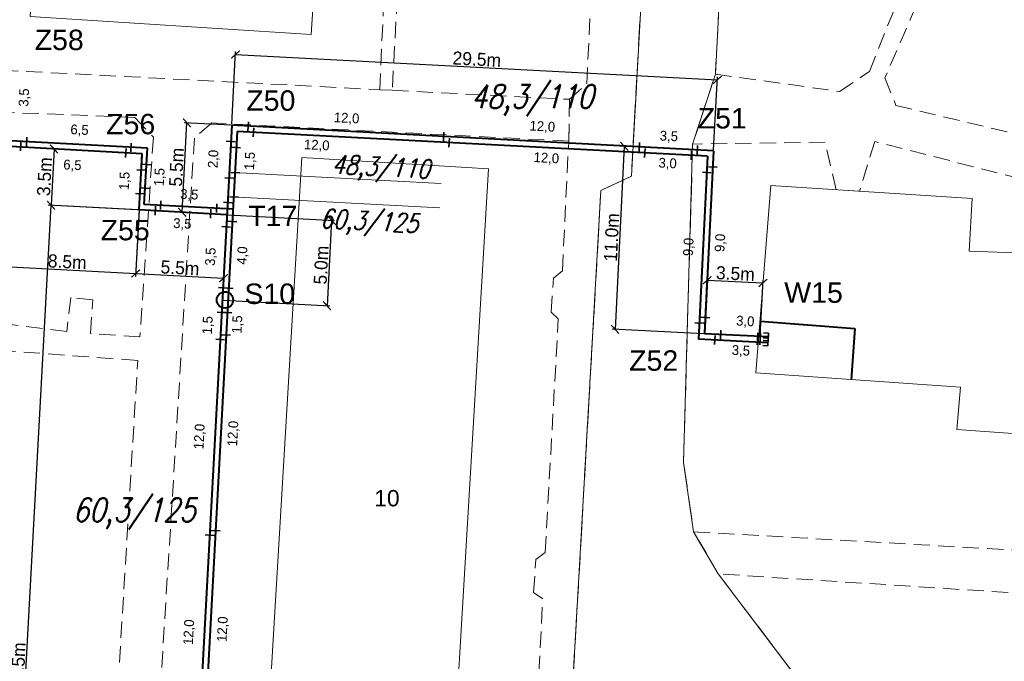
# Model space of a CAD drawing. Extents: x 6567519 to 6569315, y 5583523 to 5585607.
# Tile 33 of 67: x 6568470 to 6568530, y 5584146 to 5584185. Entities that reach past the tile are written whole.
import ezdxf
from ezdxf.enums import TextEntityAlignment as Align

# ---------------------------------------------------------------- set-up
doc = ezdxf.new("R2010")
doc.units = 0
doc.header["$PDSIZE"] = 0.75
for name, pattern in [('GAK', [3.5, 2, -0.7, 0.1, -0.7]), ('PRZER2-1', [3, 2, -1]), ('PRZER3-1', [4, 3, -1])]:
    doc.linetypes.add(name, pattern=pattern)
doc.layers.get('0').update_dxf_attribs({"linetype": 'CONTINUOUS', "lineweight": 13})
doc.layers.get('Defpoints').update_dxf_attribs({"linetype": 'CONTINUOUS'})
for name, color, linetype, lineweight in [('alarm', 51, 'CONTINUOUS', 50), ('GEPADR_O', 7, 'CONTINUOUS', 18), ('GESBZO', 7, 'CONTINUOUS', 50), ('GSLKRW', 7, 'CONTINUOUS', 25), ('GSSKOA', 7, 'PRZER3-1', 18), ('GSSKOD', 7, 'PRZER2-1', 18), ('siec', 7, 'GAK', 70)]:
    doc.layers.add(name, color=color, linetype=linetype, lineweight=lineweight)
doc.styles.add('GEO-INFO', font='arial.ttf')
doc.styles.add('UZBROJENIE', font='SIMPLEX.shx', dxfattribs={"width": 0.8, "oblique": 15.00003, "height": 0.9})
doc.dimstyles.new('Kopia Standard', dxfattribs={"dimtxt": 0.6, "dimasz": 0.5, "dimexe": 0.18, "dimexo": 0.0625, "dimgap": 0.09, "dimtad": 1, "dimdec": 1, "dimrnd": 0.5, "dimzin": 0, "dimtxsty": 'Standard', "dimblk": 'ARCHTICK', "dimcen": 0.09, "dimse1": 1, "dimse2": 1, "dimsd1": 1, "dimsd2": 1, "dimadec": 0, "dimazin": 0, "dimtfac": 1, "dimtdec": 1, "dimtofl": 0, "dimtmove": 0, "dimatfit": 3, "dimfxl": 0, "dimtolj": 1, "dimtzin": 0, "dimarcsym": 0})
doc.dimstyles.new('Kopii (2) z Standard', dxfattribs={"dimtxt": 0.8, "dimasz": 0.5, "dimexe": 0.18, "dimexo": 0.0625, "dimgap": 0.09, "dimtad": 1, "dimdec": 1, "dimrnd": 0.5, "dimzin": 0, "dimdsep": 46, "dimtxsty": 'Standard', "dimblk": 'ARCHTICK', "dimcen": 0.09, "dimadec": 0, "dimazin": 0, "dimtfac": 1, "dimtdec": 1, "dimtofl": 0, "dimtmove": 0, "dimatfit": 3, "dimfxl": 0, "dimtolj": 1, "dimtzin": 0, "dimarcsym": 0})

# ---------------------------------------------------------------- blocks, each defined once
blk = doc.blocks.new('_ArchTick')
at = {"color": 0, "linetype": 'ByBlock', "const_width": 0.15}
blk.add_lwpolyline([(-0.5, -0.5), (0.5, 0.5)], dxfattribs=at)
blk = doc.blocks.new('*D454')
at = {"layer": 'Defpoints', "color": 0, "linetype": 'ByBlock', "lineweight": 20}
for p in [(6568471.771, 5584173.585), (6568482.546, 5584173.004), (6568479.494, 5584116.424)]:
    blk.add_point(p, dxfattribs=at)
at = {"layer": 'siec', "color": 0, "linetype": 'ByBlock', "lineweight": -2}
for p, q in [((6568468.719, 5584117.005), (6568471.771, 5584173.585)), ((6568482.484, 5584173.007), (6568471.591, 5584173.595)), ((6568479.432, 5584116.427), (6568468.539, 5584117.015))]:
    blk.add_line(p, q, dxfattribs=at)
at = {"layer": 'siec', "color": 0, "linetype": 'ByBlock', "lineweight": -2, "xscale": 0.5, "yscale": 0.5, "zscale": 0.5}
for p, rotation in [((6568471.771, 5584173.585), 86.91243346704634), ((6568468.719, 5584117.005), 266.9124334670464)]:
    blk.add_blockref('_ArchTick', p, dxfattribs=dict(at, rotation=rotation))
at = {"layer": 'siec', "color": 0, "linetype": 'ByBlock', "lineweight": 20, "insert": (6568469.755, 5584145.322), "char_height": 0.8, "attachment_point": 5, "rotation": 86.91243}
blk.add_mtext('\\A1;56.5m', dxfattribs=at)
blk = doc.blocks.new('*D458')
at = {"layer": 'Defpoints', "color": 0, "linetype": 'ByBlock', "lineweight": 20}
for p in [(6568468.919, 5584177.193), (6568477.353, 5584176.738), (6568476.957, 5584169.401)]:
    blk.add_point(p, dxfattribs=at)
at = {"layer": 'siec', "color": 0, "linetype": 'ByBlock', "lineweight": -2}
for p, q in [((6568468.915, 5584177.13), (6568468.513, 5584169.676)), ((6568477.35, 5584176.675), (6568476.948, 5584169.221)), ((6568468.523, 5584169.856), (6568476.957, 5584169.401))]:
    blk.add_line(p, q, dxfattribs=at)
at = {"layer": 'siec', "color": 0, "linetype": 'ByBlock', "lineweight": -2, "xscale": 0.5, "yscale": 0.5, "zscale": 0.5}
for p, rotation in [((6568468.523, 5584169.856), 176.9124324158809), ((6568476.957, 5584169.401), 356.9124324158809)]:
    blk.add_blockref('_ArchTick', p, dxfattribs=dict(at, rotation=rotation))
at = {"layer": 'siec', "color": 0, "linetype": 'ByBlock', "lineweight": 20, "insert": (6568472.766, 5584170.118), "char_height": 0.8, "attachment_point": 5, "rotation": 356.91243}
blk.add_mtext('\\A1;8.5m', dxfattribs=at)
blk = doc.blocks.new('*D459')
at = {"layer": 'Defpoints', "color": 0, "linetype": 'ByBlock', "lineweight": 20}
for p in [(6568477.353, 5584176.738), (6568471.771, 5584173.585), (6568477.167, 5584173.294)]:
    blk.add_point(p, dxfattribs=at)
at = {"layer": 'siec', "color": 0, "linetype": 'ByBlock', "lineweight": -2}
for p, q in [((6568471.956, 5584177.029), (6568471.771, 5584173.585)), ((6568477.291, 5584176.741), (6568471.777, 5584177.039)), ((6568477.105, 5584173.297), (6568471.591, 5584173.595))]:
    blk.add_line(p, q, dxfattribs=at)
at = {"layer": 'siec', "color": 0, "linetype": 'ByBlock', "lineweight": -2, "xscale": 0.5, "yscale": 0.5, "zscale": 0.5}
for p, rotation in [((6568471.956, 5584177.029), 86.9124334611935), ((6568471.771, 5584173.585), 266.9124334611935)]:
    blk.add_blockref('_ArchTick', p, dxfattribs=dict(at, rotation=rotation))
at = {"layer": 'siec', "color": 0, "linetype": 'ByBlock', "lineweight": 20, "insert": (6568471.374, 5584175.333), "char_height": 0.8, "attachment_point": 5, "rotation": 86.91243}
blk.add_mtext('\\A1;3.5m', dxfattribs=at)
blk = doc.blocks.new('*D460')
at = {"layer": 'Defpoints', "color": 0, "linetype": 'ByBlock', "lineweight": 20}
for p in [(6568477.167, 5584173.294), (6568482.546, 5584173.004), (6568482.336, 5584169.111)]:
    blk.add_point(p, dxfattribs=at)
at = {"layer": 'siec', "color": 0, "linetype": 'ByBlock', "lineweight": -2}
for p, q in [((6568477.164, 5584173.232), (6568476.948, 5584169.221)), ((6568482.543, 5584172.941), (6568482.326, 5584168.931)), ((6568476.957, 5584169.401), (6568482.336, 5584169.111))]:
    blk.add_line(p, q, dxfattribs=at)
at = {"layer": 'siec', "color": 0, "linetype": 'ByBlock', "lineweight": -2, "xscale": 0.5, "yscale": 0.5, "zscale": 0.5}
for p, rotation in [((6568476.957, 5584169.401), 176.9124334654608), ((6568482.336, 5584169.111), 356.9124334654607)]:
    blk.add_blockref('_ArchTick', p, dxfattribs=dict(at, rotation=rotation))
at = {"layer": 'siec', "color": 0, "linetype": 'ByBlock', "lineweight": 20, "insert": (6568479.673, 5584169.745), "char_height": 0.8, "attachment_point": 5, "rotation": 356.91243}
blk.add_mtext('\\A1;5.5m', dxfattribs=at)
blk = doc.blocks.new('*D461')
at = {"layer": 'Defpoints', "color": 0, "linetype": 'ByBlock', "lineweight": 20}
for p in [(6568482.546, 5584173.004), (6568482.264, 5584167.771), (6568488.675, 5584167.425)]:
    blk.add_point(p, dxfattribs=at)
at = {"layer": 'siec', "color": 0, "linetype": 'ByBlock', "lineweight": -2}
for p, q in [((6568482.608, 5584173.001), (6568489.137, 5584172.648)), ((6568488.958, 5584172.658), (6568488.675, 5584167.425)), ((6568482.326, 5584167.767), (6568488.855, 5584167.415))]:
    blk.add_line(p, q, dxfattribs=at)
at = {"layer": 'siec', "color": 0, "linetype": 'ByBlock', "lineweight": -2, "xscale": 0.5, "yscale": 0.5, "zscale": 0.5}
for p, rotation in [((6568488.958, 5584172.658), 86.91242658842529), ((6568488.675, 5584167.425), 266.9124265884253)]:
    blk.add_blockref('_ArchTick', p, dxfattribs=dict(at, rotation=rotation))
at = {"layer": 'siec', "color": 0, "linetype": 'ByBlock', "lineweight": 20, "insert": (6568488.319, 5584169.917), "char_height": 0.8, "attachment_point": 5, "rotation": 86.91243}
blk.add_mtext('\\A1;5.0m', dxfattribs=at)
blk = doc.blocks.new('*D462')
at = {"layer": 'Defpoints', "color": 0, "linetype": 'ByBlock', "lineweight": 20}
for p in [(6568480.098, 5584178.625), (6568482.841, 5584178.477), (6568482.546, 5584173.004)]:
    blk.add_point(p, dxfattribs=at)
at = {"layer": 'siec', "color": 0, "linetype": 'ByBlock', "lineweight": -2}
for p, q in [((6568479.802, 5584173.152), (6568480.098, 5584178.625)), ((6568482.779, 5584178.48), (6568479.918, 5584178.635)), ((6568482.484, 5584173.007), (6568479.623, 5584173.162))]:
    blk.add_line(p, q, dxfattribs=at)
at = {"layer": 'siec', "color": 0, "linetype": 'ByBlock', "lineweight": -2, "xscale": 0.5, "yscale": 0.5, "zscale": 0.5}
for p, rotation in [((6568480.098, 5584178.625), 86.91242658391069), ((6568479.802, 5584173.152), 266.9124265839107)]:
    blk.add_blockref('_ArchTick', p, dxfattribs=dict(at, rotation=rotation))
at = {"layer": 'siec', "color": 0, "linetype": 'ByBlock', "lineweight": 20, "insert": (6568479.461, 5584175.915), "char_height": 0.8, "attachment_point": 5, "rotation": 86.91243}
blk.add_mtext('\\A1;5.5m', dxfattribs=at)
blk = doc.blocks.new('*D463')
at = {"layer": 'Defpoints', "color": 0, "linetype": 'ByBlock', "lineweight": 20}
for p in [(6568512.582, 5584181.258), (6568482.841, 5584178.477), (6568512.353, 5584176.919)]:
    blk.add_point(p, dxfattribs=at)
at = {"layer": 'siec', "color": 0, "linetype": 'ByBlock', "lineweight": -2}
for p, q in [((6568482.845, 5584178.539), (6568483.08, 5584182.995)), ((6568483.07, 5584182.815), (6568512.582, 5584181.258)), ((6568512.357, 5584176.982), (6568512.592, 5584181.437))]:
    blk.add_line(p, q, dxfattribs=at)
at = {"layer": 'siec', "color": 0, "linetype": 'ByBlock', "lineweight": -2, "xscale": 0.5, "yscale": 0.5, "zscale": 0.5}
for p, rotation in [((6568483.07, 5584182.815), 176.9785027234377), ((6568512.582, 5584181.258), 356.9785027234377)]:
    blk.add_blockref('_ArchTick', p, dxfattribs=dict(at, rotation=rotation))
at = {"layer": 'siec', "color": 0, "linetype": 'ByBlock', "lineweight": 20, "insert": (6568497.852, 5584182.526), "char_height": 0.8, "attachment_point": 5, "rotation": 356.9785}
blk.add_mtext('\\A1;29.5m', dxfattribs=at)
blk = doc.blocks.new('*D464')
at = {"layer": 'Defpoints', "color": 0, "linetype": 'ByBlock', "lineweight": 20}
for p in [(6568512.353, 5584176.919), (6568506.322, 5584165.977), (6568511.796, 5584165.705)]:
    blk.add_point(p, dxfattribs=at)
at = {"layer": 'siec', "color": 0, "linetype": 'ByBlock', "lineweight": -2}
for p, q in [((6568506.879, 5584177.191), (6568506.322, 5584165.977)), ((6568512.291, 5584176.922), (6568506.699, 5584177.2)), ((6568511.734, 5584165.708), (6568506.142, 5584165.986))]:
    blk.add_line(p, q, dxfattribs=at)
at = {"layer": 'siec', "color": 0, "linetype": 'ByBlock', "lineweight": -2, "xscale": 0.5, "yscale": 0.5, "zscale": 0.5}
for p, rotation in [((6568506.879, 5584177.191), 87.15462309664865), ((6568506.322, 5584165.977), 267.1546230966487)]:
    blk.add_blockref('_ArchTick', p, dxfattribs=dict(at, rotation=rotation))
at = {"layer": 'siec', "color": 0, "linetype": 'ByBlock', "lineweight": 20, "insert": (6568506.111, 5584171.609), "char_height": 0.8, "attachment_point": 5, "rotation": 87.15462}
blk.add_mtext('\\A1;11.0m', dxfattribs=at)
blk = doc.blocks.new('*D465')
at = {"layer": 'Defpoints', "color": 0, "linetype": 'ByBlock', "lineweight": 20}
for p in [(6568515.371, 5584168.82), (6568511.796, 5584165.705), (6568515.207, 5584165.536)]:
    blk.add_point(p, dxfattribs=at)
at = {"layer": 'siec', "color": 0, "linetype": 'ByBlock', "lineweight": -2}
for p, q in [((6568511.799, 5584165.768), (6568511.968, 5584169.169)), ((6568511.959, 5584168.989), (6568515.371, 5584168.82)), ((6568515.211, 5584165.598), (6568515.38, 5584168.999))]:
    blk.add_line(p, q, dxfattribs=at)
at = {"layer": 'siec', "color": 0, "linetype": 'ByBlock', "lineweight": -2, "xscale": 0.5, "yscale": 0.5, "zscale": 0.5}
for p, rotation in [((6568511.959, 5584168.989), 177.1546231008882), ((6568515.371, 5584168.82), 357.1546231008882)]:
    blk.add_blockref('_ArchTick', p, dxfattribs=dict(at, rotation=rotation))
at = {"layer": 'siec', "color": 0, "linetype": 'ByBlock', "lineweight": 20, "insert": (6568513.689, 5584169.394), "char_height": 0.8, "attachment_point": 5, "rotation": 357.15462}
blk.add_mtext('\\A1;3.5m', dxfattribs=at)
blk = doc.blocks.new('*D477')
at = {"layer": 'Defpoints', "color": 0, "linetype": 'ByBlock', "lineweight": 20}
for p in [(6568482.223, 5584167.022), (6568481.799, 5584165.373), (6568482.13, 5584165.354)]:
    blk.add_point(p, dxfattribs=at)
at = {"layer": 'siec', "color": 0, "linetype": 'ByBlock', "lineweight": 20, "insert": (6568481.406, 5584166.231), "char_height": 0.6, "attachment_point": 5, "rotation": 86.82363}
blk.add_mtext('\\A1;1,5', dxfattribs=at)
blk = doc.blocks.new('*D478')
at = {"layer": 'Defpoints', "color": 0, "linetype": 'ByBlock', "lineweight": 20}
for p in [(6568482.574, 5584167.003), (6568482.502, 5584165.628), (6568483.625, 5584165.569)]:
    blk.add_point(p, dxfattribs=at)
at = {"layer": 'siec', "color": 0, "linetype": 'ByBlock', "lineweight": 20, "insert": (6568483.222, 5584166.279), "char_height": 0.6, "attachment_point": 5, "rotation": 86.99255}
blk.add_mtext('\\A1;1,5', dxfattribs=at)
blk = doc.blocks.new('*D479')
at = {"layer": 'Defpoints', "color": 0, "linetype": 'ByBlock', "lineweight": 20}
for p in [(6568482.5, 5584165.628), (6568481.871, 5584153.644), (6568483.088, 5584153.58)]:
    blk.add_point(p, dxfattribs=at)
at = {"layer": 'siec', "color": 0, "linetype": 'ByBlock', "lineweight": 20, "insert": (6568482.963, 5584159.595), "char_height": 0.6, "attachment_point": 5, "rotation": 86.99255}
blk.add_mtext('\\A1;12,0', dxfattribs=at)
blk = doc.blocks.new('*D480')
at = {"layer": 'Defpoints', "color": 0, "linetype": 'ByBlock', "lineweight": 20}
for p in [(6568482.133, 5584165.354), (6568481.025, 5584153.396), (6568481.504, 5584153.371)]:
    blk.add_point(p, dxfattribs=at)
at = {"layer": 'siec', "color": 0, "linetype": 'ByBlock', "lineweight": 20, "insert": (6568480.901, 5584159.411), "char_height": 0.6, "attachment_point": 5, "rotation": 86.99255}
blk.add_mtext('\\A1;12,0', dxfattribs=at)
blk = doc.blocks.new('*D481')
at = {"layer": 'Defpoints', "color": 0, "linetype": 'ByBlock', "lineweight": 20}
for p in [(6568481.854, 5584153.645), (6568481.224, 5584141.662), (6568482.441, 5584141.598)]:
    blk.add_point(p, dxfattribs=at)
at = {"layer": 'siec', "color": 0, "linetype": 'ByBlock', "lineweight": 20, "insert": (6568482.317, 5584147.613), "char_height": 0.6, "attachment_point": 5, "rotation": 86.99255}
blk.add_mtext('\\A1;12,0', dxfattribs=at)
blk = doc.blocks.new('*D482')
at = {"layer": 'Defpoints', "color": 0, "linetype": 'ByBlock', "lineweight": 20}
for p in [(6568481.487, 5584153.372), (6568480.379, 5584141.413), (6568480.857, 5584141.388)]:
    blk.add_point(p, dxfattribs=at)
at = {"layer": 'siec', "color": 0, "linetype": 'ByBlock', "lineweight": 20, "insert": (6568480.254, 5584147.428), "char_height": 0.6, "attachment_point": 5, "rotation": 86.99255}
blk.add_mtext('\\A1;12,0', dxfattribs=at)
blk = doc.blocks.new('*D487')
at = {"layer": 'Defpoints', "color": 0, "linetype": 'ByBlock', "lineweight": 20}
for p in [(6568482.503, 5584172.255), (6568481.928, 5584168.539), (6568482.307, 5584168.519)]:
    blk.add_point(p, dxfattribs=at)
at = {"layer": 'siec', "color": 0, "linetype": 'ByBlock', "lineweight": 20, "insert": (6568481.586, 5584170.43), "char_height": 0.6, "attachment_point": 5, "rotation": 86.99255}
blk.add_mtext('\\A1;3,5', dxfattribs=at)
blk = doc.blocks.new('*D488')
at = {"layer": 'Defpoints', "color": 0, "linetype": 'ByBlock', "lineweight": 20}
for p in [(6568482.892, 5584172.586), (6568484.087, 5584172.517), (6568482.655, 5584168.501)]:
    blk.add_point(p, dxfattribs=at)
at = {"layer": 'siec', "color": 0, "linetype": 'ByBlock', "lineweight": 20, "insert": (6568483.529, 5584170.5), "char_height": 0.6, "attachment_point": 5, "rotation": 86.67478}
blk.add_mtext('\\A1;4,0', dxfattribs=at)
blk = doc.blocks.new('*D489')
at = {"layer": 'Defpoints', "color": 0, "linetype": 'ByBlock', "lineweight": 20}
for p in [(6568483.132, 5584177.113), (6568483.037, 5584175.583), (6568484.381, 5584175.499)]:
    blk.add_point(p, dxfattribs=at)
at = {"layer": 'siec', "color": 0, "linetype": 'ByBlock', "lineweight": 20, "insert": (6568483.989, 5584176.292), "char_height": 0.6, "attachment_point": 5, "rotation": 86.44235}
blk.add_mtext('\\A1;1,5', dxfattribs=at)
blk = doc.blocks.new('*D490')
at = {"layer": 'Defpoints', "color": 0, "linetype": 'ByBlock', "lineweight": 20}
for p in [(6568482.249, 5584177.511), (6568482.779, 5584177.484), (6568482.667, 5584175.251)]:
    blk.add_point(p, dxfattribs=at)
at = {"layer": 'siec', "color": 0, "linetype": 'ByBlock', "lineweight": 20, "insert": (6568481.754, 5584176.416), "char_height": 0.6, "attachment_point": 5, "rotation": 87.14588}
blk.add_mtext('\\A1;2,0', dxfattribs=at)
blk = doc.blocks.new('*D491')
at = {"layer": 'Defpoints', "color": 0, "linetype": 'ByBlock', "lineweight": 20}
for p in [(6568478.483, 5584173.583), (6568481.919, 5584173.399), (6568481.934, 5584173.664)]:
    blk.add_point(p, dxfattribs=at)
at = {"layer": 'siec', "color": 0, "linetype": 'ByBlock', "lineweight": 20, "insert": (6568480.239, 5584174.196), "char_height": 0.6, "attachment_point": 5, "rotation": 356.93063}
blk.add_mtext('\\A1;3,5', dxfattribs=at)
blk = doc.blocks.new('*D492')
at = {"layer": 'Defpoints', "color": 0, "linetype": 'ByBlock', "lineweight": 20}
for p in [(6568478.164, 5584173.248), (6568481.549, 5584173.051), (6568481.48, 5584171.871)]:
    blk.add_point(p, dxfattribs=at)
at = {"layer": 'siec', "color": 0, "linetype": 'ByBlock', "lineweight": 20, "insert": (6568479.813, 5584172.408), "char_height": 0.6, "attachment_point": 5, "rotation": 356.66349}
blk.add_mtext('\\A1;3,5', dxfattribs=at)
blk = doc.blocks.new('*D493')
at = {"layer": 'Defpoints', "color": 0, "linetype": 'ByBlock', "lineweight": 20}
for p in [(6568477.299, 5584175.739), (6568476.713, 5584174.322), (6568477.218, 5584174.294)]:
    blk.add_point(p, dxfattribs=at)
at = {"layer": 'siec', "color": 0, "linetype": 'ByBlock', "lineweight": 20, "insert": (6568476.314, 5584175.07), "char_height": 0.6, "attachment_point": 5, "rotation": 86.79276}
blk.add_mtext('\\A1;1,5', dxfattribs=at)
blk = doc.blocks.new('*D494')
at = {"layer": 'Defpoints', "color": 0, "linetype": 'ByBlock', "lineweight": 20}
for p in [(6568477.618, 5584176.074), (6568477.537, 5584174.629), (6568478.855, 5584174.555)]:
    blk.add_point(p, dxfattribs=at)
at = {"layer": 'siec', "color": 0, "linetype": 'ByBlock', "lineweight": 20, "insert": (6568478.457, 5584175.302), "char_height": 0.6, "attachment_point": 5, "rotation": 86.79276}
blk.add_mtext('\\A1;1,5', dxfattribs=at)
blk = doc.blocks.new('*D495')
at = {"layer": 'Defpoints', "color": 0, "linetype": 'ByBlock', "lineweight": 20}
for p in [(6568515.728, 5584165.922), (6568512.793, 5584165.66), (6568515.707, 5584165.511)]:
    blk.add_point(p, dxfattribs=at)
at = {"layer": 'siec', "color": 0, "linetype": 'ByBlock', "lineweight": 20, "insert": (6568514.293, 5584166.436), "char_height": 0.6, "attachment_point": 5, "rotation": 357.07596}
blk.add_mtext('\\A1;3,0', dxfattribs=at)
blk = doc.blocks.new('*D496')
at = {"layer": 'Defpoints', "color": 0, "linetype": 'ByBlock', "lineweight": 20}
for p in [(6568512.426, 5584165.323), (6568515.683, 5584165.162), (6568515.631, 5584164.117)]:
    blk.add_point(p, dxfattribs=at)
at = {"layer": 'siec', "color": 0, "linetype": 'ByBlock', "lineweight": 20, "insert": (6568514.024, 5584164.637), "char_height": 0.6, "attachment_point": 5, "rotation": 357.15462}
blk.add_mtext('\\A1;3,5', dxfattribs=at)
blk = doc.blocks.new('*D497')
at = {"layer": 'Defpoints', "color": 0, "linetype": 'ByBlock', "lineweight": 20}
for p in [(6568512.33, 5584175.919), (6568513.476, 5584175.859), (6568511.846, 5584166.705)]:
    blk.add_point(p, dxfattribs=at)
at = {"layer": 'siec', "color": 0, "linetype": 'ByBlock', "lineweight": 20, "insert": (6568512.794, 5584171.275), "char_height": 0.6, "attachment_point": 5, "rotation": 86.99255}
blk.add_mtext('\\A1;9,0', dxfattribs=at)
blk = doc.blocks.new('*D498')
at = {"layer": 'Defpoints', "color": 0, "linetype": 'ByBlock', "lineweight": 20}
for p in [(6568511.937, 5584175.588), (6568511.056, 5584166.395), (6568511.453, 5584166.375)]:
    blk.add_point(p, dxfattribs=at)
at = {"layer": 'siec', "color": 0, "linetype": 'ByBlock', "lineweight": 20, "insert": (6568510.858, 5584171.025), "char_height": 0.6, "attachment_point": 5, "rotation": 86.99255}
blk.add_mtext('\\A1;9,0', dxfattribs=at)
blk = doc.blocks.new('*D499')
at = {"layer": 'Defpoints', "color": 0, "linetype": 'ByBlock', "lineweight": 20}
for p in [(6568470.282, 5584177.479), (6568476.693, 5584177.566), (6568476.675, 5584177.182)]:
    blk.add_point(p, dxfattribs=at)
at = {"layer": 'siec', "color": 0, "linetype": 'ByBlock', "lineweight": 20, "insert": (6568473.517, 5584178.154), "char_height": 0.6, "attachment_point": 5, "rotation": 357.3376}
blk.add_mtext('\\A1;6,5', dxfattribs=at)
blk = doc.blocks.new('*D500')
at = {"layer": 'Defpoints', "color": 0, "linetype": 'ByBlock', "lineweight": 20}
for p in [(6568469.913, 5584177.139), (6568476.354, 5584176.785), (6568476.277, 5584175.383)]:
    blk.add_point(p, dxfattribs=at)
at = {"layer": 'siec', "color": 0, "linetype": 'ByBlock', "lineweight": 20, "insert": (6568473.08, 5584175.999), "char_height": 0.6, "attachment_point": 5, "rotation": 356.85329}
blk.add_mtext('\\A1;6,5', dxfattribs=at)
blk = doc.blocks.new('*D502')
at = {"layer": 'Defpoints', "color": 0, "linetype": 'ByBlock', "lineweight": 20}
for p in [(6568469.531, 5584181.91), (6568469.356, 5584178.524), (6568470.513, 5584178.464)]:
    blk.add_point(p, dxfattribs=at)
at = {"layer": 'siec', "color": 0, "linetype": 'ByBlock', "lineweight": 20, "insert": (6568470.161, 5584180.18), "char_height": 0.6, "attachment_point": 5, "rotation": 87.04393}
blk.add_mtext('\\A1;3,5', dxfattribs=at)
blk = doc.blocks.new('*D511')
at = {"layer": 'Defpoints', "color": 0, "linetype": 'ByBlock', "lineweight": 20}
for p in [(6568507.808, 5584177.159), (6568511.355, 5584176.994), (6568511.367, 5584177.246)]:
    blk.add_point(p, dxfattribs=at)
at = {"layer": 'siec', "color": 0, "linetype": 'ByBlock', "lineweight": 20, "insert": (6568509.614, 5584177.768), "char_height": 0.6, "attachment_point": 5, "rotation": 357.3376}
blk.add_mtext('\\A1;3,5', dxfattribs=at)
blk = doc.blocks.new('*D512')
at = {"layer": 'Defpoints', "color": 0, "linetype": 'ByBlock', "lineweight": 20}
for p in [(6568508.14, 5584176.79), (6568510.988, 5584176.657), (6568510.939, 5584175.603)]:
    blk.add_point(p, dxfattribs=at)
at = {"layer": 'siec', "color": 0, "linetype": 'ByBlock', "lineweight": 20, "insert": (6568509.536, 5584176.109), "char_height": 0.6, "attachment_point": 5, "rotation": 357.3376}
blk.add_mtext('\\A1;3,0', dxfattribs=at)
blk = doc.blocks.new('*D513')
at = {"layer": 'Defpoints', "color": 0, "linetype": 'ByBlock', "lineweight": 20}
for p in [(6568496.16, 5584177.477), (6568508.139, 5584176.779), (6568496.094, 5584176.341)]:
    blk.add_point(p, dxfattribs=at)
at = {"layer": 'siec', "color": 0, "linetype": 'ByBlock', "lineweight": 20, "insert": (6568502.109, 5584176.432), "char_height": 0.6, "attachment_point": 5, "rotation": 356.66349}
blk.add_mtext('\\A1;12,0', dxfattribs=at)
blk = doc.blocks.new('*D514')
at = {"layer": 'Defpoints', "color": 0, "linetype": 'ByBlock', "lineweight": 20}
for p in [(6568495.825, 5584177.792), (6568507.832, 5584177.609), (6568507.808, 5584177.159)]:
    blk.add_point(p, dxfattribs=at)
at = {"layer": 'siec', "color": 0, "linetype": 'ByBlock', "lineweight": 20, "insert": (6568501.863, 5584178.365), "char_height": 0.6, "attachment_point": 5, "rotation": 356.9785}
blk.add_mtext('\\A1;12,0', dxfattribs=at)
blk = doc.blocks.new('*D515')
at = {"layer": 'Defpoints', "color": 0, "linetype": 'ByBlock', "lineweight": 20}
for p in [(6568484.173, 5584178.044), (6568496.157, 5584177.422), (6568496.102, 5584176.364)]:
    blk.add_point(p, dxfattribs=at)
at = {"layer": 'siec', "color": 0, "linetype": 'ByBlock', "lineweight": 20, "insert": (6568488.047, 5584177.222), "char_height": 0.6, "attachment_point": 5, "rotation": 357.03228}
blk.add_mtext('\\A1;12,0', dxfattribs=at)
blk = doc.blocks.new('*D516')
at = {"layer": 'Defpoints', "color": 0, "linetype": 'ByBlock', "lineweight": 20}
for p in [(6568483.841, 5584178.424), (6568495.842, 5584178.121), (6568495.825, 5584177.792)]:
    blk.add_point(p, dxfattribs=at)
at = {"layer": 'siec', "color": 0, "linetype": 'ByBlock', "lineweight": 20, "insert": (6568489.874, 5584178.877), "char_height": 0.6, "attachment_point": 5, "rotation": 356.9785}
blk.add_mtext('\\A1;12,0', dxfattribs=at)

msp = doc.modelspace()

# ---------------------------------------------------------------- linework, layer by layer
at = {"layer": 'GESBZO', "color": 7, "linetype": 'Continuous', "lineweight": 20, "elevation": 10.18}
for points in [[(6568453.58, 5584191.53), (6568441.13, 5584192.33), (6568441.92, 5584203.84), (6568454.23, 5584203.14), (6568454.23, 5584200.43), (6568471.34, 5584199.33), (6568471.15, 5584196.72), (6568488.44, 5584195.38), (6568487.7, 5584184.03), (6568470.5, 5584185.15), (6568470.65, 5584187.72), (6568453.47, 5584188.91)], [(6568496.52, 5584141.34), (6568497.42, 5584141.29), (6568496.05, 5584116.95), (6568484.59, 5584117.66), (6568486.08, 5584142.04), (6568485.1, 5584142.15), (6568487.14, 5584176.5), (6568498.559, 5584175.812)], [(6568527.47, 5584162.43), (6568514.95, 5584163.31), (6568515.853, 5584174.795), (6568528.2, 5584173.99), (6568528.004, 5584170.773), (6568545.17, 5584170.16), (6568544.99, 5584167.48), (6568562.18, 5584166.31), (6568561.48, 5584154.81), (6568544.19, 5584156.04), (6568544.4, 5584158.62), (6568527.26, 5584159.84)]]:
    msp.add_lwpolyline(points, close=True, dxfattribs=at)
at = {"layer": 'GSLKRW', "color": 7, "linetype": 'Continuous', "lineweight": 20, "elevation": 10.18}
msp.add_lwpolyline([(6568436.47, 5584226.47, -0.485757), (6568442.88, 5584228.95), (6568499.5, 5584209.57), (6568502.26, 5584208.44), (6568505.31, 5584207.06), (6568507.65, 5584204.8), (6568508.65, 5584199.4), (6568507.32, 5584175.37), (6568505.45, 5584174.48), (6568503.53, 5584140.77), (6568505.24, 5584139.54), (6568504.73, 5584127.9), (6568504.79, 5584122.65, 0.089975), (6568506.61, 5584118.23, 0.215096), (6568514.58, 5584112.84), (6568518.41, 5584112.57, 0.06951), (6568522.62, 5584114.07, 0.134954), (6568527.22, 5584117.66, 0.05243), (6568528.58, 5584120.07, 0.084773), (6568529.58, 5584123.78, 0.190053), (6568527.44, 5584131.44), (6568512.64, 5584151), (6568511.13, 5584153.58), (6568510.51, 5584157.83)], format="xyb", dxfattribs=at)
msp.add_lwpolyline([(6568510.51, 5584157.83), (6568511.07, 5584177.33), (6568512.46, 5584181.61), (6568513.33, 5584198.33), (6568515.23, 5584201.77), (6568519.22, 5584202.68), (6568532.82, 5584198.02)], dxfattribs=at)
at = {"layer": 'GSSKOA', "color": 7, "linetype": 'PRZER3-1', "lineweight": 20, "ltscale": 0.5, "elevation": 10.18}
msp.add_lwpolyline([(6568513.33, 5584198.33), (6568512.46, 5584181.61), (6568511.07, 5584177.33), (6568510.51, 5584157.83), (6568511.13, 5584153.58), (6568512.64, 5584151), (6568527.44, 5584131.44, -0.098845), (6568529.29, 5584127.62, -0.084964), (6568529.58, 5584123.78, -0.072988), (6568528.58, 5584120.07, -0.063107), (6568527.22, 5584117.66, -0.161598), (6568518.41, 5584112.57), (6568514.58, 5584112.84, -0.143259), (6568508.68, 5584115.73, -0.151634), (6568504.79, 5584122.65), (6568504.73, 5584127.9), (6568505.24, 5584139.54), (6568503.53, 5584140.77), (6568505.45, 5584174.48), (6568507.32, 5584175.37), (6568508.65, 5584199.4)], format="xyb", dxfattribs=at)
at = {"layer": 'GSSKOD', "color": 7, "linetype": 'PRZER2-1', "lineweight": 20, "ltscale": 0.5, "elevation": 10.18}
for points in [[(6568493.8, 5584201.29), (6568492.67, 5584180.62), (6568491.91, 5584180.66), (6568492.47, 5584193.31)], [(6568508.65, 5584199.4), (6568507.32, 5584175.37), (6568505.45, 5584174.48), (6568503.53, 5584140.77)], [(6568501.1, 5584134.49), (6568501.89, 5584149.48), (6568501.33, 5584149.86), (6568501.46, 5584151.88), (6568502.04, 5584152.31), (6568502.84, 5584166.63), (6568502.4, 5584167.04), (6568502.54, 5584169.11), (6568503.09, 5584169.57), (6568503.48, 5584177.51), (6568503.53, 5584180.07), (6568504.58, 5584181.02), (6568505.48, 5584198.9)], [(6568534.08, 5584174.45), (6568522.22, 5584177.49), (6568521.287, 5584174.44), (6568519.867, 5584174.533), (6568519.18, 5584177.44), (6568511.07, 5584177.33), (6568512.46, 5584181.61), (6568520.06, 5584180.55), (6568521.9, 5584181.78), (6568526.55, 5584193.42), (6568527.88, 5584192.96), (6568527.83, 5584192.82), (6568529.35, 5584192.31), (6568531.55, 5584193.82)], [(6568533.24, 5584193.25), (6568529.63, 5584190.91), (6568527.15, 5584191.32), (6568522.85, 5584181.39), (6568523.52, 5584179.7), (6568534.41, 5584177.11)], [(6568548.36, 5584148.71), (6568512.64, 5584151), (6568511.13, 5584153.58), (6568564.91, 5584150.5)]]:
    msp.add_lwpolyline(points, dxfattribs=at)
for points in [[(6568437.76, 5584180.94), (6568435.75, 5584181.1), (6568435.99, 5584184.59), (6568437.3, 5584183.48), (6568491.91, 5584180.66), (6568492.67, 5584180.62), (6568503.53, 5584180.07), (6568503.48, 5584177.51), (6568481.62, 5584178.62), (6568480.55, 5584177.7), (6568477.92, 5584134.87), (6568475.33, 5584135.1), (6568477.08, 5584164.07), (6568468.54, 5584164.7), (6568465.7, 5584166.83), (6568467.01, 5584179.39), (6568439.978, 5584180.947), (6568472.49, 5584131.76), (6568471.53, 5584130.13)], [(6568474.33, 5584167.78), (6568472.98, 5584167.93), (6568472.74, 5584165.85), (6568467.29, 5584166.52), (6568468.53, 5584179.29), (6568476.9, 5584178.96), (6568478.04, 5584177.75), (6568477.22, 5584165.52), (6568474.18, 5584165.73)]]:
    msp.add_lwpolyline(points, close=True, dxfattribs=at)
at = {"layer": 'siec', "color": 0, "linetype": 'Continuous', "lineweight": 35}
for p, q in [((6568483.825, 5584178.143), (6568483.857, 5584178.685)), ((6568484.157, 5584177.773), (6568484.189, 5584178.315)), ((6568495.808, 5584177.51), (6568495.84, 5584178.052)), ((6568469.903, 5584176.923), (6568469.928, 5584177.466)), ((6568470.27, 5584177.208), (6568470.295, 5584177.751)), ((6568476.66, 5584176.849), (6568476.685, 5584177.391)), ((6568482.508, 5584177.5), (6568483.05, 5584177.469)), ((6568496.14, 5584177.14), (6568496.172, 5584177.682)), ((6568507.792, 5584176.878), (6568507.823, 5584177.42)), ((6568476.341, 5584176.514), (6568476.366, 5584177.056)), ((6568482.84, 5584177.13), (6568483.382, 5584177.099)), ((6568508.124, 5584176.508), (6568508.155, 5584177.05)), ((6568510.974, 5584176.363), (6568511, 5584176.905)), ((6568511.341, 5584176.695), (6568511.367, 5584177.237)), ((6568477.355, 5584176.088), (6568477.898, 5584176.059)), ((6568477.037, 5584175.753), (6568477.579, 5584175.725)), ((6568482.784, 5584175.597), (6568483.326, 5584175.566)), ((6568511.67, 5584175.602), (6568512.212, 5584175.574)), ((6568512.037, 5584175.934), (6568512.579, 5584175.906)), ((6568482.414, 5584175.265), (6568482.956, 5584175.234)), ((6568476.947, 5584174.308), (6568477.489, 5584174.28)), ((6568477.266, 5584174.643), (6568477.808, 5584174.615)), ((6568478.47, 5584173.312), (6568478.495, 5584173.854)), ((6568482.334, 5584173.767), (6568482.876, 5584173.736)), ((6568482.704, 5584174.099), (6568483.245, 5584174.068)), ((6568478.152, 5584172.977), (6568478.177, 5584173.52)), ((6568481.534, 5584172.796), (6568481.565, 5584173.338)), ((6568481.904, 5584173.128), (6568481.935, 5584173.67)), ((6568482.602, 5584172.603), (6568483.144, 5584172.571)), ((6568482.232, 5584172.271), (6568482.774, 5584172.239)), ((6568482.033, 5584168.534), (6568482.575, 5584168.505)), ((6568482.384, 5584168.515), (6568482.926, 5584168.486)), ((6568481.952, 5584167.036), (6568482.494, 5584167.007)), ((6568482.303, 5584167.017), (6568482.845, 5584166.988)), ((6568511.576, 5584166.72), (6568512.118, 5584166.691)), ((6568511.209, 5584166.387), (6568511.751, 5584166.359)), ((6568512.78, 5584165.388), (6568512.805, 5584165.931)), ((6568481.859, 5584165.369), (6568482.401, 5584165.34)), ((6568482.226, 5584165.642), (6568482.768, 5584165.614)), ((6568512.413, 5584165.056), (6568512.439, 5584165.599)), ((6568481.213, 5584153.386), (6568481.755, 5584153.358)), ((6568481.58, 5584153.66), (6568482.122, 5584153.631))]:
    msp.add_line(p, q, dxfattribs=at)
at = {"layer": 'siec', "linetype": 'ByBlock', "lineweight": 40}
for p, q in [((6568482.841, 5584178.477), (6568479.494, 5584116.424)), ((6568483.173, 5584178.107), (6568479.861, 5584116.697)), ((6568512.353, 5584176.919), (6568482.841, 5584178.477)), ((6568511.986, 5584176.587), (6568483.173, 5584178.108)), ((6568477.672, 5584177.073), (6568469.286, 5584177.525)), ((6568477.353, 5584176.738), (6568468.919, 5584177.193)), ((6568512.353, 5584176.919), (6568511.796, 5584165.705)), ((6568511.986, 5584176.587), (6568511.429, 5584165.373)), ((6568482.546, 5584173.004), (6568477.167, 5584173.294)), ((6568482.916, 5584173.336), (6568477.486, 5584173.629)), ((6568515.199, 5584166.471), (6568520.998, 5584166.032)), ((6568520.998, 5584166.032), (6568520.777, 5584162.9)), ((6568515.683, 5584165.162), (6568511.429, 5584165.373)), ((6568515.707, 5584165.511), (6568511.796, 5584165.705))]:
    msp.add_line(p, q, dxfattribs=at)
at = {"layer": 'siec', "color": 0, "linetype": 'ByBlock', "lineweight": 40}
for p, q in [((6568477.167, 5584173.294), (6568477.353, 5584176.738)), ((6568477.486, 5584173.629), (6568477.672, 5584177.073))]:
    msp.add_line(p, q, dxfattribs=at)
at = {"layer": 'siec', "color": 0, "linetype": 'Continuous', "lineweight": 20}
for p, q in [((6568495.672, 5584174.918), (6568483.326, 5584175.566)), ((6568495.588, 5584173.42), (6568483.242, 5584174.068))]:
    msp.add_line(p, q, dxfattribs=at)
at = {"layer": 'siec', "color": 0, "linetype": 'ByBlock', "lineweight": 35}
for p, q in [((6568515.059, 5584165.765), (6568515.018, 5584165.039)), ((6568515.22, 5584165.76), (6568515.179, 5584165.035)), ((6568515.383, 5584165.301), (6568515.691, 5584165.28)), ((6568515.394, 5584165.46), (6568515.702, 5584165.439)), ((6568515.416, 5584165.767), (6568515.724, 5584165.746)), ((6568515.67, 5584164.973), (6568515.702, 5584165.439)), ((6568515.691, 5584165.28), (6568515.723, 5584165.746)), ((6568515.362, 5584164.995), (6568515.67, 5584164.973))]:
    msp.add_line(p, q, dxfattribs=at)
at = {"layer": 'siec', "color": 6, "linetype": 'ByBlock', "lineweight": 40}
msp.add_circle((6568482.421, 5584167.78), 0.5, dxfattribs=at)

# ---------------------------------------------------------------- texts
at = {"layer": 'alarm', "color": 0, "linetype": 'Continuous', "lineweight": 30, "style": 'GEO-INFO'}
for s, p in [('Z58', (6568472.273, 5584183.711, 0.62)), ('Z50', (6568485.234, 5584179.995, 0.62)), ('Z56', (6568476.65, 5584178.555, 10.76)), ('Z51', (6568512.884, 5584178.901, 0.62)), ('T17', (6568485.355, 5584172.927, 10.76)), ('Z55', (6568476.313, 5584172.05, 10.76)), ('S10', (6568485.168, 5584168.16, 0.62)), ('W15', (6568518.475, 5584168.222, 0.62)), ('Z52', (6568508.684, 5584164.071, 0.62))]:
    msp.add_text(s, height=1.25, dxfattribs=at).set_placement(p, align=Align.MIDDLE)
at = {"layer": 'alarm', "color": 0, "lineweight": 30, "style": 'UZBROJENIE', "oblique": 15.00003, "width": 0.8}
for s, p in [('48,3/110', (6568497.483, 5584179.519)), ('60,3/125', (6568473.112, 5584154.199))]:
    msp.add_text(s, height=1.44, dxfattribs=at).set_placement(p)
at = {"layer": 'alarm', "color": 0, "lineweight": 35, "style": 'UZBROJENIE', "oblique": 15.00003, "width": 0.8}
for s, p in [('48,3/110', (6568488.952, 5584175.531)), ('60,3/125', (6568488.234, 5584172.208))]:
    msp.add_text(s, height=1.152, rotation=356.95646, dxfattribs=at).set_placement(p)
at = {"layer": 'GEPADR_O', "color": 7, "linetype": 'Continuous', "lineweight": 0, "style": 'GEO-INFO'}
msp.add_text('10', height=1, dxfattribs=at).set_placement((6568491.569, 5584155.138, 10.8))

# ---------------------------------------------------------------- dimensions: what is measured, and where the dimension line sits
at = {"layer": 'siec', "linetype": 'ByBlock', "lineweight": 20}
for p1, p2, distance, dimstyle, override, picture, middle in [((6568482.841, 5584178.477), (6568512.353, 5584176.919), 4.345, 'Kopii (2) z Standard', {"dimpost": 'm'}, '*D463', (6568497.852, 5584182.526)), ((6568469.531, 5584181.91), (6568469.356, 5584178.524), 1.158, 'Kopia Standard', {"dimfxl": 1.25}, '*D502', (6568470.161, 5584180.18)), ((6568483.841, 5584178.424), (6568495.825, 5584177.792), 0.33, 'Kopia Standard', {"dimfxl": 1.25}, '*D516', (6568489.874, 5584178.877)), ((6568470.282, 5584177.479), (6568476.675, 5584177.182), 0.384, 'Kopia Standard', {"dimfxl": 1.25}, '*D499', (6568473.517, 5584178.154)), ((6568482.546, 5584173.004), (6568482.841, 5584178.477), 2.748, 'Kopii (2) z Standard', {"dimpost": 'm'}, '*D462', (6568479.461, 5584175.915)), ((6568495.825, 5584177.792), (6568507.808, 5584177.159), 0.451, 'Kopia Standard', {"dimfxl": 1.25}, '*D514', (6568501.863, 5584178.365)), ((6568507.808, 5584177.159), (6568511.355, 5584176.994), 0.252, 'Kopia Standard', {"dimfxl": 1.25}, '*D511', (6568509.614, 5584177.768)), ((6568477.353, 5584176.738), (6568477.167, 5584173.294), -5.405, 'Kopii (2) z Standard', {"dimpost": 'm'}, '*D459', (6568471.374, 5584175.333)), ((6568482.667, 5584175.251), (6568482.779, 5584177.484), 0.53, 'Kopia Standard', {"dimfxl": 1.25}, '*D490', (6568481.754, 5584176.416)), ((6568508.139, 5584176.779), (6568496.16, 5584177.477), 1.138, 'Kopia Standard', {"dimfxl": 1.25}, '*D513', (6568502.109, 5584176.432)), ((6568512.353, 5584176.919), (6568511.796, 5584165.705), -5.481, 'Kopii (2) z Standard', {"dimpost": 'm'}, '*D464', (6568506.111, 5584171.609)), ((6568468.919, 5584177.193), (6568477.353, 5584176.738), -7.348, 'Kopii (2) z Standard', {"dimpost": 'm'}, '*D458', (6568472.766, 5584170.118)), ((6568469.913, 5584177.139), (6568476.354, 5584176.785), -1.405, 'Kopia Standard', {"dimfxl": 1.25}, '*D500', (6568473.08, 5584175.999)), ((6568483.132, 5584177.113), (6568483.037, 5584175.583), 1.347, 'Kopia Standard', {"dimfxl": 1.25}, '*D489', (6568483.989, 5584176.292)), ((6568508.14, 5584176.79), (6568510.988, 5584176.657), -1.055, 'Kopia Standard', {"dimfxl": 1.25}, '*D512', (6568509.536, 5584176.109)), ((6568477.299, 5584175.739), (6568477.218, 5584174.294), -0.506, 'Kopia Standard', {"dimfxl": 1.25}, '*D493', (6568476.314, 5584175.07)), ((6568477.618, 5584176.074), (6568477.537, 5584174.629), 1.321, 'Kopia Standard', {"dimfxl": 1.25}, '*D494', (6568478.457, 5584175.302)), ((6568511.937, 5584175.588), (6568511.453, 5584166.375), -0.397, 'Kopia Standard', {"dimfxl": 1.25}, '*D498', (6568510.858, 5584171.025)), ((6568511.846, 5584166.705), (6568512.33, 5584175.919), -1.147, 'Kopia Standard', {"dimfxl": 1.25}, '*D497', (6568512.794, 5584171.275)), ((6568478.483, 5584173.583), (6568481.919, 5584173.399), 0.265, 'Kopia Standard', {"dimfxl": 1.25}, '*D491', (6568480.239, 5584174.196)), ((6568479.494, 5584116.424), (6568482.546, 5584173.004), 10.791, 'Kopii (2) z Standard', {"dimpost": 'm'}, '*D454', (6568469.755, 5584145.322)), ((6568477.167, 5584173.294), (6568482.546, 5584173.004), -3.899, 'Kopii (2) z Standard', {"dimpost": 'm'}, '*D460', (6568479.673, 5584169.745)), ((6568478.164, 5584173.248), (6568481.549, 5584173.051), -1.183, 'Kopia Standard', {"dimfxl": 1.25}, '*D492', (6568479.813, 5584172.408)), ((6568482.655, 5584168.501), (6568482.892, 5584172.586), -1.197, 'Kopia Standard', {"dimfxl": 1.25}, '*D488', (6568483.529, 5584170.5)), ((6568482.503, 5584172.255), (6568482.307, 5584168.519), -0.38, 'Kopia Standard', {"dimfxl": 1.25}, '*D487', (6568481.586, 5584170.43)), ((6568511.796, 5584165.705), (6568515.207, 5584165.536), 3.288, 'Kopii (2) z Standard', {"dimpost": 'm'}, '*D465', (6568513.689, 5584169.394)), ((6568482.223, 5584167.022), (6568482.13, 5584165.354), -0.332, 'Kopia Standard', {"dimfxl": 1.25}, '*D477', (6568481.406, 5584166.231)), ((6568482.574, 5584167.003), (6568482.502, 5584165.628), 1.125, 'Kopia Standard', {"dimfxl": 1.25}, '*D478', (6568483.222, 5584166.279)), ((6568512.793, 5584165.66), (6568515.707, 5584165.511), 0.412, 'Kopia Standard', {"dimfxl": 1.25}, '*D495', (6568514.293, 5584166.436)), ((6568482.133, 5584165.354), (6568481.504, 5584153.371), -0.479, 'Kopia Standard', {"dimfxl": 1.25}, '*D480', (6568480.901, 5584159.411)), ((6568482.5, 5584165.628), (6568481.871, 5584153.644), 1.219, 'Kopia Standard', {"dimfxl": 1.25}, '*D479', (6568482.963, 5584159.595)), ((6568512.426, 5584165.323), (6568515.683, 5584165.162), -1.046, 'Kopia Standard', {"dimfxl": 1.25}, '*D496', (6568514.024, 5584164.637)), ((6568481.487, 5584153.372), (6568480.857, 5584141.388), -0.479, 'Kopia Standard', {"dimfxl": 1.25}, '*D482', (6568480.254, 5584147.428)), ((6568481.854, 5584153.645), (6568481.224, 5584141.662), 1.219, 'Kopia Standard', {"dimfxl": 1.25}, '*D481', (6568482.317, 5584147.613))]:
    dim = msp.add_aligned_dim(p1=p1, p2=p2, distance=distance, dimstyle=dimstyle, override=override, dxfattribs=at)
    dim.commit()
    dim.dimension.update_dxf_attribs({"geometry": picture, "text_midpoint": middle})
for base, p1, p2, angle, dimstyle, override, picture, middle in [((6568496.102, 5584176.364), (6568484.173, 5584178.044), (6568496.157, 5584177.422), 357.03228, 'Kopia Standard', {"dimfxl": 1.25}, '*D515', (6568488.024, 5584176.783)), ((6568488.675, 5584167.425), (6568482.546, 5584173.004), (6568482.264, 5584167.771), 266.91243, 'Kopii (2) z Standard', {"dimpost": 'm'}, '*D461', (6568488.808, 5584169.89))]:
    dim = msp.add_linear_dim(base=base, p1=p1, p2=p2, angle=angle, dimstyle=dimstyle, override=override, dxfattribs=at)
    dim.commit()
    dim.dimension.update_dxf_attribs({"geometry": picture, "text_midpoint": middle, "dimtype": 161})

doc.saveas('drawing.dxf')
